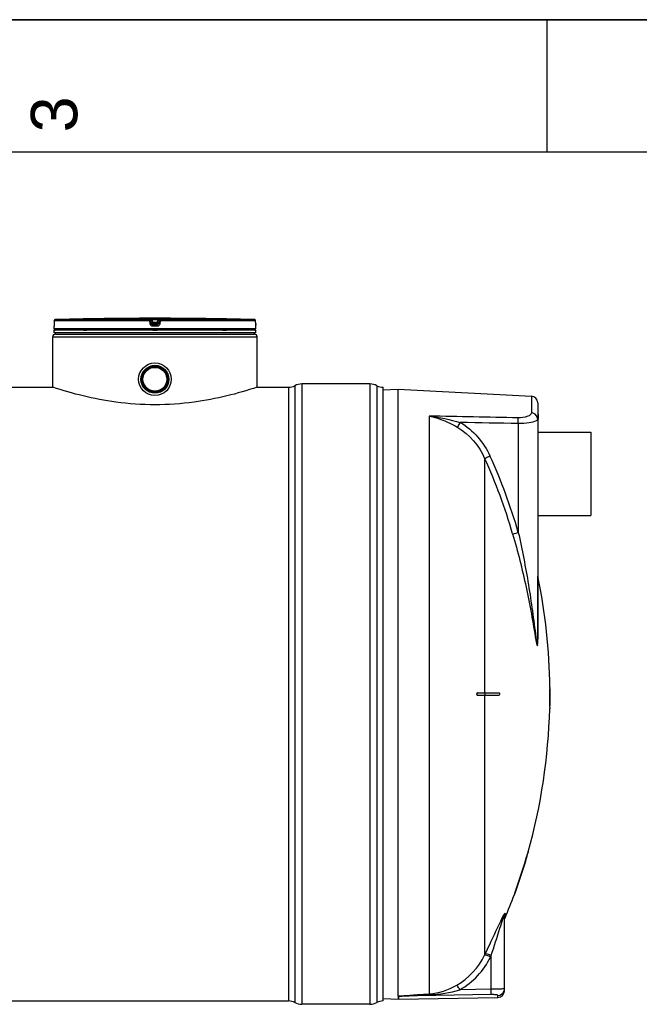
# Model space of a CAD drawing. Header units: millimetres. Extents: x 0 to 297, y 0 to 210.
# Tile 11 of 19: x 109 to 155, y 136 to 210. Entities that reach past the tile are written whole.
import ezdxf

# ---------------------------------------------------------------- set-up
doc = ezdxf.new("R2010")
doc.units = ezdxf.units.MM
doc.header["$LTSCALE"] = 16.335
doc.layers.get('0').update_dxf_attribs({"linetype": 'CONTINUOUS'})
for name, color, linetype in [('01_GLOBAL', 7, 'CONTINUOUS'), ('08_SURFACES', 7, 'CONTINUOUS'), ('AXES_REF', 7, 'CONTINUOUS')]:
    doc.layers.add(name, color=color, linetype=linetype)
doc.styles.add('TEXTSTYLE_2', font='arial.ttf')

# ---------------------------------------------------------------- blocks, each defined once
blk = doc.blocks.new('MARGEA4_BL0', base_point=(148.514, 105.014))
at = {"color": 7, "linetype": 'Continuous'}
for p, q in [((297.014, 210.014), (0.014, 210.014)), ((148.514, 210.014), (148.514, 200.014)), ((287.014, 200.014), (10.014, 200.014))]:
    blk.add_line(p, q, dxfattribs=at)
at = {"color": 2, "linetype": 'Continuous', "style": 'TEXTSTYLE_2', "oblique": 0.00002}
blk.add_text('3', height=3.5, rotation=90, dxfattribs=at).set_placement((113.139, 201.514))

msp = doc.modelspace()

# ---------------------------------------------------------------- linework, layer by layer
at = {"color": 7, "linetype": 'Continuous'}
for p, q in [((0, 210), (297, 210)), ((111.399, 187.302), (111.398, 187.077)), ((115.885, 187.482), (115.685, 187.48)), ((115.755, 187.481), (115.721, 187.48)), ((115.827, 187.482), (115.801, 187.481)), ((115.849, 187.482), (115.827, 187.482)), ((115.884, 187.482), (115.849, 187.482)), ((115.885, 187.482), (115.884, 187.482)), ((115.885, 187.482), (115.885, 187.482)), ((122.095, 187.482), (122.094, 187.482)), ((122.294, 187.48), (122.095, 187.482)), ((122.101, 187.482), (122.095, 187.482)), ((122.164, 187.481), (122.101, 187.482)), ((122.192, 187.481), (122.164, 187.481)), ((126.581, 187.077), (126.579, 187.302)), ((111.389, 186.699), (111.389, 186.901)), ((111.389, 186.399), (111.389, 186.599)), ((126.589, 186.599), (111.389, 186.599)), ((126.589, 186.399), (111.389, 186.399)), ((111.395, 186.948), (111.394, 186.94)), ((111.396, 186.969), (111.395, 186.958)), ((111.395, 186.958), (111.395, 186.948)), ((111.397, 186.995), (111.396, 186.982)), ((111.396, 186.982), (111.396, 186.969)), ((111.398, 187.042), (111.397, 187.025)), ((111.397, 187.025), (111.397, 187.01)), ((111.397, 187.01), (111.397, 186.995)), ((111.398, 187.077), (111.398, 187.059)), ((111.398, 187.059), (111.398, 187.042)), ((111.429, 186.599), (111.429, 186.603)), ((111.489, 186.299), (111.489, 186.399)), ((126.489, 186.299), (126.489, 186.399)), ((126.549, 186.599), (126.549, 186.603)), ((126.581, 187.06), (126.581, 187.077)), ((126.581, 187.048), (126.581, 187.065)), ((126.581, 187.033), (126.581, 187.052)), ((126.582, 187.018), (126.581, 187.036)), ((126.582, 187.007), (126.582, 187.021)), ((126.582, 186.993), (126.582, 187.01)), ((126.583, 186.981), (126.582, 186.997)), ((126.583, 186.969), (126.582, 186.984)), ((126.583, 186.959), (126.583, 186.972)), ((126.584, 186.949), (126.583, 186.961)), ((126.584, 186.941), (126.584, 186.952)), ((126.585, 186.936), (126.584, 186.943)), ((126.585, 186.931), (126.584, 186.938)), ((126.585, 186.927), (126.585, 186.933)), ((126.589, 186.699), (126.589, 186.901)), ((126.589, 186.399), (126.589, 186.599)), ((111.489, 186.299), (126.489, 186.299)), ((72.789, 182.299), (111.289, 182.299)), ((111.29, 182.299), (111.289, 182.299)), ((126.689, 182.299), (126.689, 182.299)), ((126.689, 182.299), (129.06, 182.299)), ((135.189, 182.549), (130.06, 182.549)), ((136.189, 136.019), (136.189, 182.299)), ((136.193, 182.099), (137.329, 182.159)), ((137.329, 182.159), (147.356, 181.634)), ((137.329, 136.378), (137.329, 182.159)), ((147.829, 181.134), (147.829, 163.29)), ((147.829, 180.259), (147.869, 180.259)), ((147.869, 180.259), (147.869, 179.9)), ((145.329, 136.79), (145.329, 142.443)), ((55.019, 136.019), (129.06, 136.019)), ((136.193, 136.219), (137.33, 136.159)), ((137.33, 136.374), (137.33, 136.159)), ((137.338, 136.159), (144.838, 136.29)), ((135.189, 135.769), (130.06, 135.769))]:
    msp.add_line(p, q, dxfattribs=at)
at = {"color": 9, "linetype": 'Continuous'}
for p, q in [((111.4, 187.302), (111.398, 187.077)), ((111.4, 187.302), (111.399, 187.302)), ((118.596, 187.302), (111.4, 187.302)), ((118.601, 187.402), (111.497, 187.402)), ((118.624, 187.077), (118.596, 187.302)), ((118.601, 187.402), (118.601, 187.48)), ((118.7, 187.314), (118.7, 187.392)), ((118.728, 187.168), (118.7, 187.392)), ((118.728, 187.089), (118.7, 187.314)), ((118.728, 187.168), (118.728, 187.089)), ((118.728, 187.168), (118.729, 187.161)), ((118.803, 187.482), (118.803, 187.381)), ((118.803, 187.482), (118.989, 187.482)), ((118.828, 187.181), (118.803, 187.381)), ((119.176, 187.381), (118.803, 187.381)), ((119.151, 187.181), (118.828, 187.181)), ((118.828, 187.181), (118.828, 187.001)), ((118.989, 187.482), (119.176, 187.482)), ((119.176, 187.381), (119.151, 187.181)), ((119.151, 187.001), (119.151, 187.181)), ((119.176, 187.482), (119.176, 187.381)), ((119.25, 187.168), (119.249, 187.161)), ((119.278, 187.392), (119.25, 187.168)), ((119.278, 187.314), (119.25, 187.089)), ((119.25, 187.089), (119.25, 187.168)), ((119.278, 187.392), (119.278, 187.314)), ((119.383, 187.302), (119.354, 187.077)), ((119.378, 187.48), (119.378, 187.402)), ((126.482, 187.402), (119.378, 187.402)), ((126.579, 187.302), (119.383, 187.302)), ((122.094, 187.482), (122.094, 187.482)), ((126.579, 187.302), (126.579, 187.302)), ((126.581, 187.077), (126.579, 187.302)), ((111.391, 186.901), (111.389, 186.901)), ((126.589, 186.699), (111.389, 186.699)), ((111.398, 187.077), (111.398, 187.077)), ((111.429, 186.603), (111.462, 186.603)), ((113.597, 186.603), (113.87, 186.603)), ((118.989, 186.901), (118.826, 186.901)), ((118.827, 187.08), (118.828, 187.08)), ((119.151, 187.08), (118.828, 187.08)), ((118.989, 187.001), (118.828, 187.001)), ((118.829, 186.603), (119.149, 186.603)), ((119.151, 187.001), (118.989, 187.001)), ((119.153, 186.901), (118.989, 186.901)), ((119.152, 187.08), (119.151, 187.08)), ((124.109, 186.603), (124.382, 186.603)), ((126.517, 186.603), (126.549, 186.603)), ((126.581, 187.077), (126.581, 187.077)), ((126.589, 186.901), (126.588, 186.901)), ((129.06, 182.299), (129.06, 136.019)), ((129.531, 182.417), (129.531, 135.901)), ((130.06, 182.549), (130.06, 135.769)), ((135.189, 182.549), (135.189, 135.769)), ((135.719, 182.417), (135.719, 135.901)), ((147.356, 181.634), (147.356, 180.371)), ((139.656, 180.126), (139.656, 136.554)), ((147.829, 180.159), (147.869, 180.159)), ((146.369, 179.555), (146.369, 171.354)), ((147.84, 163.243), (147.84, 168.049)), ((145.368, 142.631), (145.368, 142.263)), ((143.834, 139.473), (143.885, 139.577)), ((143.846, 139.496), (143.885, 139.577)), ((144.278, 139.336), (144.329, 139.441)), ((144.29, 139.359), (144.329, 139.441)), ((144.329, 136.909), (144.329, 139.441)), ((144.329, 136.909), (141.966, 136.867)), ((137.338, 136.374), (137.33, 136.374)), ((144.338, 136.501), (137.338, 136.374)), ((137.338, 136.159), (137.338, 136.374)), ((144.838, 136.29), (144.838, 136.442))]:
    msp.add_line(p, q, dxfattribs=at)
at = {"color": 7, "linetype": 'Continuous'}
for points in [[(115.801, 187.481), (115.771, 187.481), (115.755, 187.481)], [(111.394, 186.94), (111.394, 186.932), (111.394, 186.929), (111.394, 186.927), (111.393, 186.924), (111.393, 186.922), (111.393, 186.92), (111.393, 186.919), (111.393, 186.919)], [(126.586, 186.92), (126.586, 186.92), (126.586, 186.919), (126.586, 186.918), (126.586, 186.918), (126.586, 186.919), (126.586, 186.92), (126.586, 186.921), (126.585, 186.923), (126.585, 186.925), (126.585, 186.927)], [(137.329, 136.378), (137.33, 136.377), (137.33, 136.376), (137.33, 136.376), (137.33, 136.375), (137.33, 136.375), (137.33, 136.374)]]:
    msp.add_lwpolyline(points, dxfattribs=at)
at = {"color": 9, "linetype": 'Continuous'}
msp.add_lwpolyline([(147.84, 163.243), (147.838, 163.248), (147.836, 163.254), (147.834, 163.259), (147.833, 163.264), (147.831, 163.269), (147.831, 163.274), (147.83, 163.279), (147.83, 163.285), (147.829, 163.29)], dxfattribs=at)
at = {"color": 7, "linetype": 'Continuous'}
for radius in [1.23, 1.055, 1.025, 1.005, 1, 0.95, 0.9]:
    msp.add_circle((118.989, 182.899), radius, dxfattribs=at)
for centre, radius, start, end in [((111.499, 187.302), 0.1, 91.48637, 179.62893), ((118.989, -101.355), 288.854, 90.65549, 91.48637), ((118.989, -101.351), 288.85, 89.3842, 90.6158), ((118.989, -101.351), 288.85, 88.51363, 89.34452), ((126.479, 187.302), 0.1, 0.47139, 88.50968), ((111.489, 186.901), 0.1, 162.87448, 180), ((111.489, 186.699), 0.1, 180, 235.73564), ((111.455, 186.603), 0.026, 148.62171, 180), ((126.489, 186.699), 0.1, 304.26436, 360), ((126.523, 186.603), 0.026, 0, 31.37829), ((126.489, 186.901), 0.1, 0, 17.12565), ((129.06, 183.299), 1, 270, 298.07249), ((130.06, 181.424), 1.125, 90, 118.07249), ((135.189, 181.424), 1.125, 61.92751, 90), ((136.189, 183.299), 1, 241.92751, 270), ((147.329, 181.134), 0.5, 0, 87), ((144.829, 136.79), 0.5, 271, 360), ((129.06, 135.019), 1, 61.92751, 90), ((130.06, 136.894), 1.125, 241.92751, 270), ((135.189, 136.894), 1.125, 270, 298.07249), ((136.189, 135.019), 1, 90, 118.07249)]:
    msp.add_arc(centre, radius, start, end, dxfattribs=at)
at = {"color": 9, "linetype": 'Continuous'}
for centre, radius, start, end in [((111.499, 187.303), 0.0986, 111.89615, 113.75107), ((111.499, 187.302), 0.1, 106.34007, 111.88872), ((111.5, 187.301), 0.101, 102.40753, 106.3459), ((111.5, 187.301), 0.101, 98.98398, 102.40912), ((111.499, 187.302), 0.0992, 91.51272, 99.00012), ((119.802, 179.371), 7.87, 97.11147, 97.47559), ((118.177, 179.371), 7.87, 82.52441, 82.88853), ((126.479, 187.302), 0.0992, 81.1124, 88.48797), ((126.479, 187.301), 0.101, 79.42687, 81.12919), ((126.479, 187.301), 0.101, 73.84944, 79.42649), ((126.479, 187.301), 0.101, 72.25551, 73.84867), ((126.48, 187.302), 0.0993, 65.31722, 72.26949), ((126.48, 187.302), 0.0994, 58.46483, 65.29406), ((111.491, 186.901), 0.1, 169.25754, 179.96117), ((130.048, 187.094), 3.467, 180.28324, 182.05411), ((126.488, 186.901), 0.1, 0.03872, 10.74603), ((105.641, 159.56), 41.961, 16.15947, 24.46631), ((105.607, 159.543), 42.439, 16.15947, 24.46631), ((144.834, 136.939), 0.496, 339.67205, 345.11442), ((144.83, 136.94), 0.5, 345.10838, 352.48322), ((144.839, 136.939), 0.491, 352.46954, 359.97748)]:
    msp.add_arc(centre, radius, start, end, dxfattribs=at)
for points in [[(111.4, 187.302), (111.4, 187.338), (111.426, 187.378), (111.459, 187.393)], [(118.601, 187.48), (118.645, 187.48), (118.695, 187.436), (118.7, 187.392)], [(118.601, 187.402), (118.645, 187.402), (118.695, 187.358), (118.7, 187.314)], [(119.378, 187.48), (119.334, 187.48), (119.284, 187.436), (119.278, 187.392)], [(119.278, 187.314), (119.284, 187.358), (119.334, 187.402), (119.378, 187.402)], [(126.579, 187.302), (126.579, 187.334), (126.559, 187.37), (126.532, 187.387)], [(118.828, 187.001), (118.784, 187.001), (118.734, 187.045), (118.728, 187.089)], [(119.25, 187.089), (119.245, 187.045), (119.195, 187.001), (119.151, 187.001)], [(146.351, 179.995), (144.12, 180.04), (141.888, 180.084), (139.656, 180.126)], [(139.656, 180.126), (140.448, 180.04), (141.234, 179.872), (141.998, 179.644)], [(147.813, 180.018), (147.763, 180.204), (147.548, 180.362), (147.356, 180.371)], [(147.829, 179.9), (147.829, 179.94), (147.824, 179.98), (147.813, 180.018)], [(141.801, 179.27), (142.691, 178.749), (143.414, 177.88), (143.834, 176.938)], [(141.998, 179.644), (142.971, 179.081), (143.769, 178.143), (144.235, 177.119)], [(146.369, 179.555), (144.912, 179.585), (143.455, 179.615), (141.998, 179.644)], [(145.329, 142.443), (145.329, 142.504), (145.336, 142.577), (145.38, 142.619)], [(145.165, 142.302), (145.198, 142.369), (145.231, 142.436), (145.266, 142.502)], [(145.208, 142.198), (145.221, 142.236), (145.235, 142.274), (145.249, 142.313)], [(141.732, 137.215), (142.63, 137.716), (143.388, 138.546), (143.834, 139.473)], [(141.966, 136.867), (142.952, 137.414), (143.786, 138.321), (144.278, 139.336)], [(139.656, 136.554), (140.381, 136.603), (141.098, 136.86), (141.732, 137.215)], [(139.675, 136.486), (140.449, 136.519), (141.222, 136.654), (141.966, 136.867)], [(144.838, 136.442), (145.026, 136.445), (145.233, 136.591), (145.298, 136.767)]]:
    msp.add_open_spline(points, degree=3, dxfattribs=at)
for points, knots in [([(118.596, 187.302), (118.596, 187.325), (118.594, 187.358), (118.6, 187.387), (118.598, 187.4), (118.601, 187.402)], [0, 0, 0, 0, 0.696171, 0.914588, 1, 1, 1, 1]), ([(118.596, 187.302), (118.609, 187.304), (118.633, 187.307), (118.668, 187.308), (118.683, 187.316), (118.7, 187.311), (118.7, 187.314)], [0, 0, 0, 0, 0.377925, 0.702743, 0.921906, 1, 1, 1, 1]), ([(118.601, 187.48), (118.601, 187.485), (118.633, 187.475), (118.664, 187.485), (118.731, 187.481), (118.777, 187.482), (118.803, 187.482)], [0, 0, 0, 0, 0.076793, 0.294399, 0.618544, 1, 1, 1, 1]), ([(118.7, 187.392), (118.7, 187.395), (118.717, 187.388), (118.732, 187.391), (118.767, 187.385), (118.79, 187.383), (118.803, 187.381)], [0, 0, 0, 0, 0.078331, 0.297814, 0.622419, 1, 1, 1, 1]), ([(118.778, 187.175), (118.766, 187.173), (118.755, 187.166), (118.728, 187.172), (118.728, 187.168)], [0, 0, 0, 0, 0.730974, 1, 1, 1, 1]), ([(119.176, 187.482), (119.202, 187.482), (119.248, 187.481), (119.315, 187.485), (119.346, 187.475), (119.378, 187.485), (119.378, 187.48)], [0, 0, 0, 0, 0.38169, 0.705926, 0.923307, 1, 1, 1, 1]), ([(119.176, 187.381), (119.189, 187.383), (119.212, 187.385), (119.246, 187.391), (119.262, 187.388), (119.278, 187.395), (119.278, 187.392)], [0, 0, 0, 0, 0.378196, 0.703407, 0.922257, 1, 1, 1, 1]), ([(119.25, 187.168), (119.25, 187.172), (119.223, 187.166), (119.213, 187.173), (119.201, 187.175)], [0, 0, 0, 0, 0.269026, 1, 1, 1, 1]), ([(119.383, 187.302), (119.37, 187.304), (119.346, 187.307), (119.311, 187.308), (119.295, 187.316), (119.278, 187.311), (119.278, 187.314)], [0, 0, 0, 0, 0.377925, 0.702743, 0.921906, 1, 1, 1, 1]), ([(119.383, 187.302), (119.383, 187.325), (119.384, 187.358), (119.379, 187.387), (119.38, 187.4), (119.378, 187.402)], [0, 0, 0, 0, 0.696171, 0.914588, 1, 1, 1, 1]), ([(111.396, 186.965), (111.395, 186.949), (111.388, 186.936), (111.397, 186.902), (111.391, 186.901)], [0, 0, 0, 0, 0.737793, 1, 1, 1, 1]), ([(111.398, 187.077), (111.398, 187.048), (111.397, 187.01), (111.396, 186.973), (111.396, 186.965)], [0, 0, 0, 0, 0.781563, 1, 1, 1, 1]), ([(118.624, 187.077), (118.649, 187.08), (118.683, 187.088), (118.714, 187.085), (118.727, 187.091), (118.728, 187.089)], [0, 0, 0, 0, 0.703014, 0.921992, 1, 1, 1, 1]), ([(118.826, 186.901), (118.778, 186.901), (118.68, 186.937), (118.63, 187.03), (118.624, 187.077)], [0, 0, 0, 0, 0.499277, 1, 1, 1, 1]), ([(118.826, 186.901), (118.826, 186.925), (118.832, 186.955), (118.821, 186.994), (118.828, 187.001)], [0, 0, 0, 0, 0.697837, 1, 1, 1, 1]), ([(119.153, 186.901), (119.153, 186.925), (119.147, 186.955), (119.158, 186.994), (119.151, 187.001)], [0, 0, 0, 0, 0.697838, 1, 1, 1, 1]), ([(119.354, 187.077), (119.348, 187.03), (119.299, 186.937), (119.201, 186.901), (119.153, 186.901)], [0, 0, 0, 0, 0.49977, 1, 1, 1, 1]), ([(119.354, 187.077), (119.33, 187.08), (119.296, 187.088), (119.265, 187.085), (119.252, 187.091), (119.25, 187.089)], [0, 0, 0, 0, 0.703014, 0.921992, 1, 1, 1, 1]), ([(126.588, 186.901), (126.582, 186.902), (126.591, 186.938), (126.583, 186.953), (126.583, 186.97)], [0, 0, 0, 0, 0.262433, 1, 1, 1, 1]), ([(139.656, 180.126), (139.841, 180.088), (140.589, 179.895), (141.297, 179.564), (141.801, 179.27)], [0, 0, 0, 0, 0.244546, 1, 1, 1, 1]), ([(147.356, 180.371), (147.356, 180.245), (146.941, 180.004), (146.598, 179.99), (146.351, 179.995)], [0, 0, 0, 0, 0.338359, 1, 1, 1, 1]), ([(146.369, 179.555), (146.37, 179.601), (146.369, 179.748), (146.37, 179.896), (146.351, 179.995)], [0, 0, 0, 0, 0.315006, 1, 1, 1, 1]), ([(147.717, 179.764), (147.559, 179.671), (147.097, 179.578), (146.644, 179.55), (146.369, 179.555)], [0, 0, 0, 0, 0.398951, 1, 1, 1, 1]), ([(147.829, 179.9), (147.829, 179.859), (147.783, 179.805), (147.734, 179.773), (147.717, 179.764)], [0, 0, 0, 0, 0.672409, 1, 1, 1, 1]), ([(141.801, 179.27), (141.809, 179.291), (141.87, 179.419), (141.939, 179.542), (141.998, 179.644)], [0, 0, 0, 0, 0.163359, 1, 1, 1, 1]), ([(143.834, 176.938), (143.852, 176.946), (143.986, 177.006), (144.119, 177.066), (144.235, 177.119)], [0, 0, 0, 0, 0.130533, 1, 1, 1, 1]), ([(145.944, 171.238), (145.963, 171.242), (146.105, 171.279), (146.246, 171.319), (146.369, 171.354)], [0, 0, 0, 0, 0.130961, 1, 1, 1, 1]), ([(145.944, 171.238), (146.328, 169.914), (146.837, 167.912), (147.37, 165.23), (147.577, 163.89), (147.693, 163.229)], [0, 0, 0, 0, 0.504256, 0.754524, 1, 1, 1, 1]), ([(146.369, 171.354), (146.658, 170.044), (147.177, 167.419), (147.523, 164.767), (147.693, 163.447)], [0, 0, 0, 0, 0.50198, 1, 1, 1, 1]), ([(147.693, 163.447), (147.706, 163.343), (147.722, 163.193), (147.762, 162.987), (147.761, 162.903), (147.805, 162.818), (147.818, 162.883), (147.82, 162.927), (147.83, 163.075), (147.829, 163.192), (147.829, 163.29)], [0, 0, 0, 0, 0.289186, 0.428032, 0.549631, 0.576949, 0.608227, 0.666713, 0.728782, 1, 1, 1, 1]), ([(147.693, 163.229), (147.719, 163.082), (147.832, 162.504), (147.84, 163.094), (147.84, 163.243)], [0, 0, 0, 0, 0.499253, 1, 1, 1, 1]), ([(145.266, 142.502), (145.28, 142.528), (145.289, 142.558), (145.368, 142.658), (145.368, 142.631)], [0, 0, 0, 0, 0.524126, 1, 1, 1, 1]), ([(143.885, 139.577), (143.995, 139.807), (144.428, 140.712), (144.836, 141.629), (145.165, 142.302)], [0, 0, 0, 0, 0.253428, 1, 1, 1, 1]), ([(144.329, 139.441), (144.552, 140.134), (144.839, 141.054), (145.13, 141.974), (145.208, 142.198)], [0, 0, 0, 0, 0.754541, 1, 1, 1, 1]), ([(145.249, 142.313), (145.259, 142.339), (145.28, 142.373), (145.3, 142.49), (145.329, 142.451), (145.329, 142.443)], [0, 0, 0, 0, 0.450156, 0.873177, 1, 1, 1, 1]), ([(144.329, 139.441), (144.235, 139.485), (144.101, 139.526), (143.93, 139.604), (143.885, 139.577)], [0, 0, 0, 0, 0.665943, 1, 1, 1, 1]), ([(144.278, 139.336), (144.184, 139.38), (144.05, 139.421), (143.879, 139.5), (143.834, 139.473)], [0, 0, 0, 0, 0.666101, 1, 1, 1, 1]), ([(141.966, 136.867), (141.92, 136.947), (141.844, 137.06), (141.773, 137.189), (141.732, 137.215)], [0, 0, 0, 0, 0.658849, 1, 1, 1, 1]), ([(145.179, 136.925), (145.126, 136.923), (144.843, 136.915), (144.559, 136.911), (144.329, 136.909)], [0, 0, 0, 0, 0.187344, 1, 1, 1, 1]), ([(144.338, 136.501), (144.338, 136.516), (144.334, 136.652), (144.332, 136.788), (144.329, 136.909)], [0, 0, 0, 0, 0.111817, 1, 1, 1, 1]), ([(145.329, 136.939), (145.329, 136.926), (145.249, 136.941), (145.216, 136.927), (145.179, 136.925)], [0, 0, 0, 0, 0.257499, 1, 1, 1, 1]), ([(137.329, 136.378), (137.512, 136.422), (137.9, 136.424), (138.673, 136.495), (139.263, 136.529), (139.656, 136.554)], [0, 0, 0, 0, 0.24121, 0.493287, 1, 1, 1, 1]), ([(137.338, 136.374), (137.34, 136.392), (137.414, 136.373), (137.49, 136.392), (137.624, 136.393), (137.767, 136.402), (137.963, 136.411), (138.207, 136.423), (138.598, 136.44), (139.088, 136.462), (139.479, 136.478), (139.675, 136.486)], [0, 0, 0, 0, 0.022608, 0.060539, 0.12087, 0.183961, 0.24645, 0.371879, 0.497414, 0.748649, 1, 1, 1, 1]), ([(139.675, 136.486), (139.672, 136.501), (139.681, 136.513), (139.658, 136.54), (139.657, 136.537)], [0, 0, 0, 0, 0.817511, 1, 1, 1, 1]), ([(144.838, 136.442), (144.838, 136.456), (144.772, 136.473), (144.628, 136.5), (144.458, 136.503), (144.338, 136.501)], [0, 0, 0, 0, 0.083923, 0.293432, 1, 1, 1, 1])]:
    msp.add_open_spline(points, degree=3, knots=knots, dxfattribs=at)
at = {"color": 7, "linetype": 'Continuous'}
for points in [[(118.729, 187.161), (118.737, 187.12), (118.784, 187.081), (118.827, 187.08)], [(119.249, 187.161), (119.241, 187.12), (119.195, 187.081), (119.152, 187.08)]]:
    msp.add_open_spline(points, degree=3, dxfattribs=at)
for points, knots in [([(118.989, 180.98), (118.006, 180.98), (116.18, 181.105), (113.608, 181.595), (112.04, 182.049), (111.29, 182.299)], [0, 0, 0, 0, 0.3762, 0.697545, 1, 1, 1, 1]), ([(126.689, 182.299), (125.939, 182.049), (124.371, 181.595), (121.799, 181.105), (119.973, 180.98), (118.989, 180.98)], [0, 0, 0, 0, 0.302455, 0.6238, 1, 1, 1, 1])]:
    msp.add_open_spline(points, degree=3, knots=knots, dxfattribs=at)
at = {"layer": '01_GLOBAL', "color": 7, "linetype": 'Continuous'}
for p, q in [((111.289, 182.299), (111.289, 186.099)), ((111.489, 186.299), (126.489, 186.299)), ((126.689, 182.299), (126.689, 186.099))]:
    msp.add_line(p, q, dxfattribs=at)
at = {"layer": '01_GLOBAL', "color": 9, "linetype": 'Continuous'}
msp.add_line((111.289, 186.099), (126.689, 186.099), dxfattribs=at)
at = {"layer": '01_GLOBAL', "color": 7, "linetype": 'Continuous'}
for centre, start, end in [((111.489, 186.099), 90, 180), ((126.489, 186.099), 0, 90)]:
    msp.add_arc(centre, 0.2, start, end, dxfattribs=at)
at = {"layer": '08_SURFACES', "color": 9, "linetype": 'Continuous'}
for p, q in [((143.834, 176.938), (143.834, 159.259)), ((143.834, 159.059), (143.834, 139.473)), ((143.852, 159.259), (143.852, 159.059)), ((148.747, 159.559), (148.767, 159.559)), ((148.738, 158.159), (148.758, 158.159)), ((147.098, 147.159), (147.077, 147.159)), ((146.128, 144.159), (146.107, 144.159))]:
    msp.add_line(p, q, dxfattribs=at)
at = {"layer": '08_SURFACES', "color": 7, "linetype": 'Continuous'}
for p, q in [((148.747, 159.659), (148.767, 159.659)), ((148.747, 159.659), (148.747, 159.559)), ((148.767, 159.559), (148.767, 159.659)), ((143.305, 159.259), (144.911, 159.259)), ((144.911, 159.059), (143.305, 159.059)), ((148.724, 159.259), (148.769, 159.259)), ((148.724, 159.059), (148.769, 159.059)), ((148.738, 158.159), (148.736, 158.059)), ((148.756, 158.059), (148.758, 158.159)), ((148.736, 158.059), (148.756, 158.059)), ((147.081, 147.172), (147.077, 147.159)), ((147.088, 147.198), (147.081, 147.172)), ((147.083, 147.178), (147.081, 147.171)), ((147.106, 147.259), (147.083, 147.178)), ((147.098, 147.159), (147.124, 147.251)), ((147.106, 147.259), (147.127, 147.259)), ((147.124, 147.251), (147.124, 147.25)), ((147.126, 147.258), (147.127, 147.259)), ((146.071, 144.06), (146.071, 144.059)), ((146.071, 144.059), (146.092, 144.059)), ((146.107, 144.159), (146.073, 144.066)), ((146.078, 144.079), (146.076, 144.072)), ((146.096, 144.069), (146.116, 144.126)), ((146.116, 144.126), (146.128, 144.159))]:
    msp.add_line(p, q, dxfattribs=at)
for points in [[(147.098, 147.159), (147.103, 147.177), (147.108, 147.194), (147.113, 147.21), (147.117, 147.224), (147.12, 147.236)], [(147.123, 147.246), (147.125, 147.253), (147.126, 147.258)], [(146.073, 144.066), (146.072, 144.062), (146.071, 144.06)], [(146.107, 144.159), (146.102, 144.146), (146.098, 144.133), (146.093, 144.12), (146.089, 144.109), (146.085, 144.098), (146.078, 144.079)], [(146.092, 144.059), (146.093, 144.06), (146.094, 144.065), (146.097, 144.072)], [(146.1, 144.082), (146.105, 144.094), (146.11, 144.108), (146.115, 144.124)], [(146.115, 144.124), (146.122, 144.141), (146.128, 144.159)]]:
    msp.add_lwpolyline(points, dxfattribs=at)
for radius, start, end in [(43.9, 0.65259, 11.68403), (43.9, 358.69474, 359.86949), (43.9, 0.13051, 0.52207), (43.92, 358.69534, 359.86954), (43.92, 0.13046, 0.52183), (43.92, 359.86954, 0.21743), (43.9, 344.27202, 358.56419), (43.9, 340.02034, 344.13634), (43.92, 340.02983, 344.14375), (43.9, 337.36465, 339.88146)]:
    msp.add_arc((104.849, 159.159), radius, start, end, dxfattribs=at)
msp.add_open_spline([(143.262, 159.244), (143.21, 159.207), (143.242, 159.059), (143.305, 159.059)], degree=3, dxfattribs=at)
for points, knots in [([(143.331, 159.059), (143.289, 159.059), (143.221, 159.159), (143.289, 159.259), (143.331, 159.259)], [0, 0, 0, 0, 0.499745, 1, 1, 1, 1]), ([(143.305, 159.259), (143.298, 159.259), (143.283, 159.256), (143.269, 159.249), (143.262, 159.244)], [0, 0, 0, 0, 0.468451, 1, 1, 1, 1]), ([(144.911, 159.259), (144.924, 159.259), (144.962, 159.216), (144.949, 159.151), (144.939, 159.059), (144.911, 159.059)], [0, 0, 0, 0, 0.16587, 0.630215, 1, 1, 1, 1]), ([(148.72, 159.196), (148.72, 159.166), (148.734, 159.135), (148.708, 159.059), (148.724, 159.059)], [0, 0, 0, 0, 0.652772, 1, 1, 1, 1]), ([(148.724, 159.259), (148.718, 159.259), (148.727, 159.224), (148.721, 159.211), (148.72, 159.196)], [0, 0, 0, 0, 0.286516, 1, 1, 1, 1]), ([(148.744, 159.059), (148.733, 159.059), (148.751, 159.113), (148.733, 159.159), (148.751, 159.205), (148.733, 159.259), (148.744, 159.259)], [0, 0, 0, 0, 0.156581, 0.500104, 0.843522, 1, 1, 1, 1])]:
    msp.add_open_spline(points, degree=3, knots=knots, dxfattribs=at)
at = {"layer": 'AXES_REF', "color": 7, "linetype": 'Continuous'}
for p, q in [((147.869, 178.919), (151.829, 178.919)), ((151.829, 178.919), (151.829, 172.619)), ((147.829, 172.619), (151.829, 172.619))]:
    msp.add_line(p, q, dxfattribs=at)

# ---------------------------------------------------------------- block references
at = {"color": 2, "linetype": 'Continuous'}
msp.add_blockref('MARGEA4_BL0', (148.514, 105.014), dxfattribs=at)

doc.saveas('drawing.dxf')
